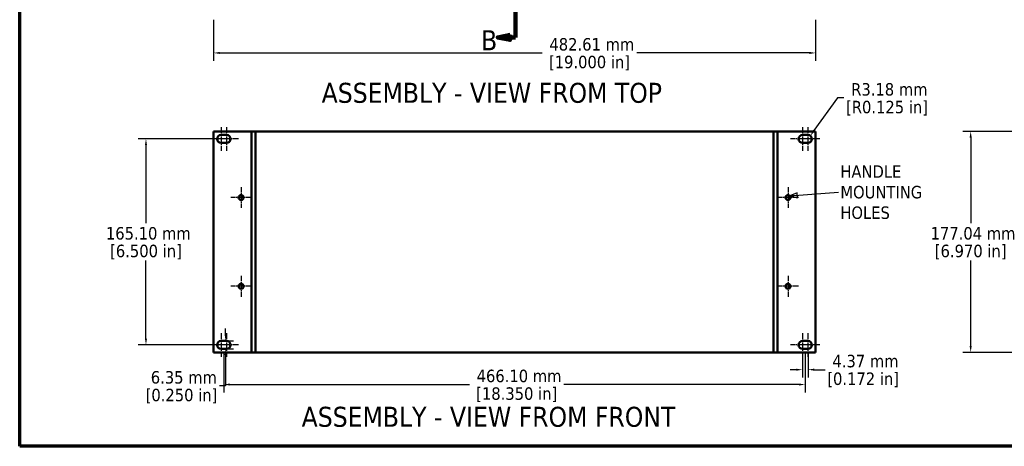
# Model space of a CAD drawing. Header units: millimetres. Extents: x 25 to 1702, y 51 to 1067.
# Tile 1 of 18: x 25 to 815, y 51 to 393. Entities that reach past the tile are written whole.
import ezdxf

# ---------------------------------------------------------------- set-up
doc = ezdxf.new("R2010")
doc.units = ezdxf.units.MM
doc.header["$LTSCALE"] = 2
doc.linetypes.add('CHAIN', pattern=[0.7087, 0.4724, -0.0591, 0.1181, -0.0591])
doc.linetypes.add('DOUBLE_DASH_CHAIN', pattern=[1.2403, 0.6614, -0.0827, 0.1654, -0.0827, 0.1654, -0.0827])
for name, color, linetype, lineweight in [('Border (ANSI)', 7, 'Continuous', 70), ('Center Mark (ANSI)', 7, 'Continuous', 25), ('Dimension (ANSI)', 7, 'Continuous', 25), ('Section Line (ANSI)', 7, 'DOUBLE_DASH_CHAIN', 100), ('Symbol (ANSI)', 7, 'Continuous', 25), ('Visible (ANSI)', 7, 'Continuous', 50)]:
    doc.layers.add(name, color=color, linetype=linetype, lineweight=lineweight)
doc.styles.add('Label Text (ANSI)', font='tahoma.ttf')
doc.styles.add('Note Text (ANSI)', font='tahoma.ttf')
doc.dimstyles.new('Default - mm (ANSI)', dxfattribs={"dimscale": 2, "dimtxt": 5, "dimasz": 2.5, "dimexe": 3.175, "dimexo": 1.6002, "dimgap": 0.8, "dimtad": 0, "dimtih": 1, "dimtoh": 1, "dimrnd": 1e-08, "dimzin": 0, "dimdsep": 46, "dimtxsty": 'Note Text (ANSI)', "dimcen": 0.09, "dimdle": 10, "dimclrd": 256, "dimclre": 256, "dimclrt": 256, "dimadec": 1, "dimazin": 0, "dimtfac": 0.6096, "dimtofl": 0, "dimtmove": 0, "dimatfit": 3, "dimldrblk": 'Filled-1', "dimfxl": 1, "dimtolj": 1, "dimtzin": 0, "dimlwd": -1, "dimlwe": -1, "dimarcsym": 0})
doc.dimstyles.new('Default - mm (ANSI)$7', dxfattribs={"dimscale": 2, "dimtxt": 5, "dimasz": 3, "dimexe": 3.175, "dimexo": 1.6002, "dimgap": 0.8, "dimtad": 0, "dimtih": 1, "dimtoh": 1, "dimrnd": 1e-08, "dimzin": 0, "dimdsep": 46, "dimtxsty": 'Note Text (ANSI)', "dimcen": 0.09, "dimdle": 10, "dimclrd": 256, "dimclre": 256, "dimclrt": 256, "dimadec": 1, "dimazin": 0, "dimtfac": 0.6096, "dimtofl": 0, "dimtmove": 0, "dimatfit": 3, "dimldrblk": 'Filled-1', "dimfxl": 1, "dimtolj": 1, "dimtzin": 0, "dimlwd": -1, "dimlwe": -1, "dimarcsym": 0})

# ---------------------------------------------------------------- blocks, each defined once
blk = doc.blocks.new('2dTransSection1')
at = {"layer": 'Section Line (ANSI)', "linetype": 'Continuous'}
for p, q in [((209.24, 369.18), (204.24, 368.18)), ((209.24, 368.18), (204.24, 368.18)), ((204.24, 368.18), (209.24, 367.18)), ((209.24, 367.18), (209.24, 369.18)), ((211.38, 368.18), (209.24, 368.18)), ((211.38, 368.18), (211.38, 354.19)), ((211.38, 203.24), (211.38, 189.25)), ((209.24, 190.25), (204.24, 189.25)), ((209.24, 188.25), (209.24, 190.25)), ((209.24, 189.25), (204.24, 189.25)), ((204.24, 189.25), (209.24, 188.25)), ((211.38, 189.25), (209.24, 189.25))]:
    blk.add_line(p, q, dxfattribs=at)
at = {"layer": 'Section Line (ANSI)', "linetype": 'DOUBLE_DASH_CHAIN', "ltscale": 22.163883}
blk.add_line((211.38, 368.18), (211.38, 189.25), dxfattribs=at)
at = {"layer": 'Section Line (ANSI)', "linetype": 'Continuous', "flags": 128}
for points in [[(209.24, 369.18), (204.24, 368.18), (209.24, 367.18), (209.24, 369.18)], [(209.24, 190.25), (204.24, 189.25), (209.24, 188.25), (209.24, 190.25)]]:
    blk.add_lwpolyline(points, dxfattribs=at)
at = {"layer": 'Section Line (ANSI)'}
for points in [[(209.24, 369.18), (204.24, 368.18), (209.24, 367.18), (209.24, 369.18)], [(209.24, 190.25), (204.24, 189.25), (209.24, 188.25), (209.24, 190.25)]]:
    blk.add_solid(points, dxfattribs=at)
at = {"layer": 'Section Line (ANSI)', "char_height": 8, "attachment_point": 7, "style": 'Label Text (ANSI)'}
for insert in [(197.67, 364.91), (197.63, 184.09)]:
    blk.add_mtext('B', dxfattribs=dict(at, insert=insert))
blk = doc.blocks.new('*D7')
at = {"layer": 'Defpoints', "color": 0, "transparency": 16777216}
for p in [(835.66, 303.11), (787.75, 126.07), (835.66, 126.07)]:
    blk.add_point(p, dxfattribs=at)
at = {"layer": 'Dimension (ANSI)', "transparency": 16777216}
for p, q in [((832.46, 303.11), (781.4, 303.11)), ((787.75, 298.11), (787.75, 229.53)), ((787.75, 131.07), (787.75, 199.64)), ((832.46, 126.07), (781.4, 126.07))]:
    blk.add_line(p, q, dxfattribs=at)
for points in [[(786.92, 298.11), (788.58, 298.11), (787.75, 303.11)], [(786.92, 131.07), (788.58, 131.07), (787.75, 126.07)]]:
    blk.add_solid(points, dxfattribs=at)
at = {"layer": 'Dimension (ANSI)', "transparency": 16777216, "char_height": 10, "attachment_point": 5, "style": 'Note Text (ANSI)'}
for s, insert in [('\\A1; 177.04 mm', (787.75, 221.39)), ('\\A1;[6.970 in]', (787.75, 206.45))]:
    blk.add_mtext(s, dxfattribs=dict(at, insert=insert))
blk = doc.blocks.new('Filled-1')
at = {"color": 0}
for p, q in [((0, 0), (-1, 0.33)), ((-1, 0.33), (-1, -0.33)), ((-1, 0), (0, 0)), ((-1, -0.33), (0, 0))]:
    blk.add_line(p, q, dxfattribs=at)
at = {"color": 0, "flags": 128}
blk.add_lwpolyline([(-1, -0.33), (0, 0), (-1, 0.33), (-1, -0.33)], dxfattribs=at)
at = {"color": 0}
blk.add_solid([(-1, -0.33), (0, 0), (-1, 0.33), (-1, -0.33)], dxfattribs=at)
blk = doc.blocks.new('*D8')
at = {"layer": 'Defpoints', "color": 0, "transparency": 16777216}
for p in [(652.98, 128.86), (657.35, 128.86), (657.35, 112.2)]:
    blk.add_point(p, dxfattribs=at)
at = {"layer": 'Dimension (ANSI)', "transparency": 16777216}
for p, q in [((652.98, 125.66), (652.98, 105.85)), ((657.35, 125.66), (657.35, 105.85)), ((647.98, 112.2), (642.98, 112.2)), ((662.35, 112.2), (671.14, 112.2))]:
    blk.add_line(p, q, dxfattribs=at)
for points in [[(647.98, 113.03), (647.98, 111.36), (652.98, 112.2)], [(662.35, 113.03), (662.35, 111.36), (657.35, 112.2)]]:
    blk.add_solid(points, dxfattribs=at)
at = {"layer": 'Dimension (ANSI)', "transparency": 16777216, "char_height": 10, "attachment_point": 5, "style": 'Note Text (ANSI)'}
for s, insert in [('\\A1; 4.37 mm', (701.55, 119.01)), ('\\A1;[0.172 in]', (701.55, 104.06))]:
    blk.add_mtext(s, dxfattribs=dict(at, insert=insert))
blk = doc.blocks.new('*D9')
at = {"layer": 'Defpoints', "color": 0, "transparency": 16777216}
for p in [(189.06, 128.86), (655.16, 128.86), (189.06, 100.3)]:
    blk.add_point(p, dxfattribs=at)
at = {"layer": 'Dimension (ANSI)', "transparency": 16777216}
for p, q in [((189.06, 125.66), (189.06, 93.95)), ((655.16, 125.66), (655.16, 93.95)), ((194.06, 100.3), (385.96, 100.3)), ((650.16, 100.3), (461.71, 100.3))]:
    blk.add_line(p, q, dxfattribs=at)
for points in [[(194.06, 101.13), (194.06, 99.46), (189.06, 100.3)], [(650.16, 101.13), (650.16, 99.46), (655.16, 100.3)]]:
    blk.add_solid(points, dxfattribs=at)
at = {"layer": 'Dimension (ANSI)', "transparency": 16777216, "char_height": 10, "attachment_point": 5, "style": 'Note Text (ANSI)'}
for s, insert in [('\\A1; 466.10 mm', (423.84, 107.1)), ('\\A1;[18.350 in]', (423.84, 92.15))]:
    blk.add_mtext(s, dxfattribs=dict(at, insert=insert))
blk = doc.blocks.new('*D10')
at = {"layer": 'Defpoints', "color": 0, "transparency": 16777216}
for p in [(657.35, 297.14), (659.21, 299.71)]:
    blk.add_point(p, dxfattribs=at)
at = {"layer": 'Dimension (ANSI)', "transparency": 16777216}
for p, q in [((681.01, 329.92), (662.13, 303.77)), ((686.01, 329.92), (681.01, 329.92))]:
    blk.add_line(p, q, dxfattribs=at)
blk.add_solid([(661.46, 304.25), (662.81, 303.28), (659.21, 299.71)], dxfattribs=at)
at = {"layer": 'Dimension (ANSI)', "transparency": 16777216, "char_height": 10, "attachment_point": 5, "style": 'Note Text (ANSI)'}
for s, insert in [('\\A1; R3.18 mm', (720.68, 336.74)), ('\\A1;[R0.125 in]', (720.68, 321.77))]:
    blk.add_mtext(s, dxfattribs=dict(at, insert=insert))
blk = doc.blocks.new('*D11')
at = {"layer": 'Defpoints', "color": 0, "transparency": 16777216}
for p in [(180.81, 395.83), (663.42, 395.83), (663.42, 366)]:
    blk.add_point(p, dxfattribs=at)
at = {"layer": 'Dimension (ANSI)', "transparency": 16777216}
for p, q in [((180.81, 392.63), (180.81, 359.65)), ((663.42, 392.63), (663.42, 359.65)), ((185.81, 366), (444.31, 366)), ((658.42, 366), (520.05, 366))]:
    blk.add_line(p, q, dxfattribs=at)
for points in [[(185.81, 366.84), (185.81, 365.17), (180.81, 366)], [(658.42, 366.84), (658.42, 365.17), (663.42, 366)]]:
    blk.add_solid(points, dxfattribs=at)
at = {"layer": 'Dimension (ANSI)', "transparency": 16777216, "char_height": 10, "attachment_point": 5, "style": 'Note Text (ANSI)'}
for s, insert in [('\\A1; 482.61 mm', (482.18, 372.83)), ('\\A1;[19.000 in]', (482.18, 357.86))]:
    blk.add_mtext(s, dxfattribs=dict(at, insert=insert))
blk = doc.blocks.new('*D13')
at = {"layer": 'Defpoints', "color": 0, "transparency": 16777216}
for p in [(186.88, 135.21), (190.51, 135.21), (186.88, 128.86)]:
    blk.add_point(p, dxfattribs=at)
at = {"layer": 'Dimension (ANSI)', "transparency": 16777216}
for p, q in [((190.51, 140.21), (190.51, 145.21)), ((190.08, 135.21), (196.86, 135.21)), ((190.08, 128.86), (196.86, 128.86)), ((190.51, 123.86), (190.51, 99.15)), ((190.51, 99.15), (185.51, 99.15))]:
    blk.add_line(p, q, dxfattribs=at)
for points in [[(189.68, 140.21), (191.34, 140.21), (190.51, 135.21)], [(189.68, 123.86), (191.34, 123.86), (190.51, 128.86)]]:
    blk.add_solid(points, dxfattribs=at)
at = {"layer": 'Dimension (ANSI)', "transparency": 16777216, "char_height": 10, "attachment_point": 5, "style": 'Note Text (ANSI)'}
for s, insert in [('\\A1; 6.35 mm', (155.1, 105.96)), ('\\A1;[0.250 in]', (155.1, 91.01))]:
    blk.add_mtext(s, dxfattribs=dict(at, insert=insert))
blk = doc.blocks.new('*D14')
at = {"layer": 'Defpoints', "color": 0, "transparency": 16777216}
for p in [(126.64, 297.14), (186.88, 297.14), (186.88, 132.04)]:
    blk.add_point(p, dxfattribs=at)
at = {"layer": 'Dimension (ANSI)', "transparency": 16777216}
for p, q in [((183.68, 297.14), (120.29, 297.14)), ((126.64, 292.14), (126.64, 229.53)), ((126.64, 137.04), (126.64, 199.64)), ((183.68, 132.04), (120.29, 132.04))]:
    blk.add_line(p, q, dxfattribs=at)
for points in [[(125.81, 292.14), (127.47, 292.14), (126.64, 297.14)], [(125.81, 137.04), (127.47, 137.04), (126.64, 132.04)]]:
    blk.add_solid(points, dxfattribs=at)
at = {"layer": 'Dimension (ANSI)', "transparency": 16777216, "char_height": 10, "attachment_point": 5, "style": 'Note Text (ANSI)'}
for s, insert in [('\\A1; 165.10 mm', (126.64, 221.39)), ('\\A1;[6.500 in]', (126.64, 206.45))]:
    blk.add_mtext(s, dxfattribs=dict(at, insert=insert))
blk = doc.blocks.new('Borders Default Border')
at = {"layer": 'Border (ANSI)', "flags": 128}
blk.add_lwpolyline([(12.7, 25.4), (12.7, 533.4), (850.9, 533.4), (850.9, 25.4), (12.7, 25.4)], dxfattribs=at)

msp = doc.modelspace()

# ---------------------------------------------------------------- linework, layer by layer
at = {"layer": 'Center Mark (ANSI)', "linetype": 'CHAIN', "ltscale": 5.291278}
for p, q in [((186.8772, 306.6635), (186.8772, 287.6135)), ((191.2472, 306.6635), (191.2472, 287.6135)), ((652.9772, 306.6635), (652.9772, 287.6135)), ((657.3472, 306.6635), (657.3472, 287.6135)), ((186.8772, 141.5635), (186.8772, 122.5135)), ((191.2472, 141.5635), (191.2472, 122.5135)), ((652.9772, 141.5635), (652.9772, 122.5135)), ((657.3472, 141.5635), (657.3472, 122.5135))]:
    msp.add_line(p, q, dxfattribs=at)
at = {"layer": 'Center Mark (ANSI)', "linetype": 'CHAIN', "ltscale": 4.409382}
for p, q in [((193.2272, 297.1385), (177.3522, 297.1385)), ((200.7722, 297.1385), (184.8972, 297.1385)), ((659.3272, 297.1385), (643.4522, 297.1385)), ((666.8722, 297.1385), (650.9972, 297.1385)), ((193.2272, 132.0385), (177.3522, 132.0385)), ((200.7722, 132.0385), (184.8972, 132.0385)), ((659.3272, 132.0385), (643.4522, 132.0385)), ((666.8722, 132.0385), (650.9972, 132.0385))]:
    msp.add_line(p, q, dxfattribs=at)
at = {"layer": 'Center Mark (ANSI)', "linetype": 'CHAIN', "ltscale": 4.635148}
for p, q in [((202.9052, 258.4924), (202.9052, 241.8046)), ((641.3192, 258.4924), (641.3192, 241.8046)), ((211.2491, 250.1485), (194.5613, 250.1485)), ((649.6631, 250.1485), (632.9753, 250.1485)), ((202.9052, 187.3724), (202.9052, 170.6846)), ((641.3192, 187.3724), (641.3192, 170.6846)), ((211.2491, 179.0285), (194.5613, 179.0285)), ((649.6631, 179.0285), (632.9753, 179.0285))]:
    msp.add_line(p, q, dxfattribs=at)
at = {"layer": 'Visible (ANSI)'}
for p, q in [((180.8072, 303.1075), (180.8072, 126.0695)), ((180.8072, 303.1075), (210.2872, 303.1075)), ((186.8772, 300.3135), (191.2472, 300.3135)), ((211.2872, 303.1075), (210.2872, 303.1075)), ((211.2872, 303.1171), (211.2872, 126.0791)), ((214.4622, 303.1171), (211.2872, 303.1171)), ((629.7622, 303.1301), (214.4622, 303.1301)), ((214.4622, 303.1171), (214.4622, 303.1301)), ((214.4622, 303.1171), (214.4622, 126.0791)), ((217.6372, 303.1171), (214.4622, 303.1171)), ((214.4622, 303.1041), (214.4622, 126.0661)), ((629.7622, 303.1041), (214.4622, 303.1041)), ((217.6372, 303.1041), (217.6372, 303.1171)), ((626.5872, 303.1171), (629.7622, 303.1171)), ((626.5872, 303.1041), (626.5872, 303.1171)), ((629.7622, 303.1301), (629.7622, 303.1171)), ((629.7622, 303.1171), (632.9372, 303.1171)), ((629.7622, 126.0791), (629.7622, 303.1171)), ((629.7622, 303.1041), (629.7622, 126.0661)), ((632.9372, 126.0791), (632.9372, 303.1171)), ((632.9372, 303.1075), (633.9372, 303.1075)), ((663.4172, 303.1075), (633.9372, 303.1075)), ((652.9772, 300.3135), (657.3472, 300.3135)), ((663.4172, 126.0695), (663.4172, 303.1075)), ((191.2472, 293.9635), (186.8772, 293.9635)), ((657.3472, 293.9635), (652.9772, 293.9635)), ((186.8772, 135.2135), (191.2472, 135.2135)), ((652.9772, 135.2135), (657.3472, 135.2135)), ((191.2472, 128.8635), (186.8772, 128.8635)), ((657.3472, 128.8635), (652.9772, 128.8635)), ((180.8072, 126.0695), (210.2872, 126.0695)), ((211.2872, 126.0695), (210.2872, 126.0695)), ((214.4622, 126.0791), (211.2872, 126.0791)), ((211.2872, 126.0791), (211.2872, 126.0695)), ((629.7622, 126.0661), (214.4622, 126.0661)), ((629.7622, 126.0791), (632.9372, 126.0791)), ((632.9372, 126.0695), (632.9372, 126.0791)), ((632.9372, 126.0695), (633.9372, 126.0695)), ((663.4172, 126.0695), (633.9372, 126.0695))]:
    msp.add_line(p, q, dxfattribs=at)
for centre in [(202.9052, 250.1485), (641.3192, 250.1485), (202.9052, 179.0285), (641.3192, 179.0285)]:
    msp.add_circle(centre, 1.9939, dxfattribs=at)
for centre, start, end in [((186.8772, 297.1385), 90, 270), ((191.2472, 297.1385), 270, 90), ((652.9772, 297.1385), 90, 270), ((657.3472, 297.1385), 270, 90), ((186.8772, 132.0385), 90, 270), ((191.2472, 132.0385), 270, 90), ((652.9772, 132.0385), 90, 270), ((657.3472, 132.0385), 270, 90)]:
    msp.add_arc(centre, 3.175, start, end, dxfattribs=at)

# ---------------------------------------------------------------- block references
at = {"xscale": 2, "yscale": 2, "zscale": 2}
msp.add_blockref('Borders Default Border', (0, 0), dxfattribs=at)
at = {"layer": 'Section Line (ANSI)', "xscale": 2, "yscale": 2, "zscale": 2}
msp.add_blockref('2dTransSection1', (0, 0), dxfattribs=at)

# ---------------------------------------------------------------- texts
at = {"layer": 'Symbol (ANSI)', "char_height": 16, "attachment_point": 7, "style": 'Label Text (ANSI)'}
for s, insert in [('ASSEMBLY - VIEW FROM TOP', (267.4709, 325.75)), ('ASSEMBLY - VIEW FROM FRONT', (251.4331, 66.1399))]:
    msp.add_mtext(s, dxfattribs=dict(at, insert=insert))
at = {"layer": 'Symbol (ANSI)', "insert": (683.2814, 254.3877), "char_height": 10, "width": 70.056725, "attachment_point": 4, "line_spacing_factor": 0.987884, "style": 'Note Text (ANSI)'}
msp.add_mtext('{HANDLE\\PMOUNTING\\PHOLES}', dxfattribs=at)

# ---------------------------------------------------------------- dimensions: what is measured, and where the dimension line sits
at = {"layer": 'Dimension (ANSI)'}
for base, p1, p2, angle, text, override, picture, middle in [((663.4172, 366.0027), (180.8072, 395.8277), (663.4172, 395.8277), 180, ' <> mm\\X[19.000 in]', {"dimgap": 0.8, "dimtih": 0, "dimtoh": 0, "dimdec": 2, "dimpost": '', "dimtol": 0, "dimlim": 0, "dimtp": 0, "dimtm": 0, "dimtdec": 2, "dimatfit": 1}, '*D11', (482.182, 366.0027)), ((787.7488, 126.0695), (835.6571, 303.1075), (835.6571, 126.0695), 90, ' <> mm\\X[6.970 in]', {"dimgap": 0.8, "dimdec": 2, "dimpost": '', "dimtol": 0, "dimlim": 0, "dimtp": 0, "dimtm": 0, "dimtdec": 2, "dimatfit": 1}, '*D7', (787.7488, 214.5885)), ((126.6402, 297.1385), (186.8772, 132.0385), (186.8772, 297.1385), 90, ' <> mm\\X[6.500 in]', {"dimgap": 0.8, "dimdec": 2, "dimpost": '', "dimtol": 0, "dimlim": 0, "dimtp": 0, "dimtm": 0, "dimtdec": 2, "dimatfit": 1}, '*D14', (126.6402, 214.5885)), ((190.5088, 135.2135), (186.8772, 128.8635), (186.8772, 135.2135), 90, ' <> mm\\X[0.250 in]', {"dimgap": 0.8, "dimdec": 2, "dimpost": '', "dimtol": 0, "dimlim": 0, "dimtp": 0, "dimtm": 0, "dimtdec": 2, "dimatfit": 1}, '*D13', (155.1043, 99.1519)), ((657.3472, 112.1968), (652.9772, 128.8635), (657.3472, 128.8635), 180, ' <> mm\\X[0.172 in]', {"dimgap": 0.8, "dimtih": 0, "dimtoh": 0, "dimdec": 2, "dimpost": '', "dimtol": 0, "dimlim": 0, "dimtp": 0, "dimtm": 0, "dimtdec": 2, "dimatfit": 1}, '*D8', (701.5478, 112.1968)), ((189.0622, 100.2959), (655.1622, 128.8635), (189.0622, 128.8635), 180, ' <> mm\\X[18.350 in]', {"dimgap": 0.8, "dimtih": 0, "dimtoh": 0, "dimdec": 2, "dimpost": '', "dimtol": 0, "dimlim": 0, "dimtp": 0, "dimtm": 0, "dimtdec": 2, "dimatfit": 1}, '*D9', (423.8372, 100.2959))]:
    dim = msp.add_linear_dim(base=base, p1=p1, p2=p2, angle=angle, text=text, dimstyle='Default - mm (ANSI)', override=override, dxfattribs=at)
    dim.commit()
    dim.dimension.update_dxf_attribs({"geometry": picture, "text_midpoint": middle, "dimtype": 160})
dim = msp.add_radius_dim(center=(657.347242, 297.138508), mpoint=(659.205646, 299.712796), text=' <> mm\\X[R0.125 in]', dimstyle='Default - mm (ANSI)', override={"dimgap": 0.8, "dimdec": 2, "dimlfac": 1, "dimpost": '', "dimcen": 0, "dimtol": 0, "dimlim": 0, "dimtp": 0, "dimtm": 0, "dimtdec": 2}, dxfattribs=at)
dim.commit()
dim.dimension.update_dxf_attribs({"geometry": '*D10', "text_midpoint": (720.681631, 329.915274), "dimtype": 164})

# ---------------------------------------------------------------- leaders
at = {"layer": 'Symbol (ANSI)', "annotation_type": 0, "has_hookline": 1, "hookline_direction": 0, "text_width": 68.3815}
msp.add_leader([(642.8498, 251.4264), (681.6814, 254.3877)], dimstyle='Default - mm (ANSI)$7', override={"dimtad": 0}, dxfattribs=at)

doc.saveas('drawing.dxf')
